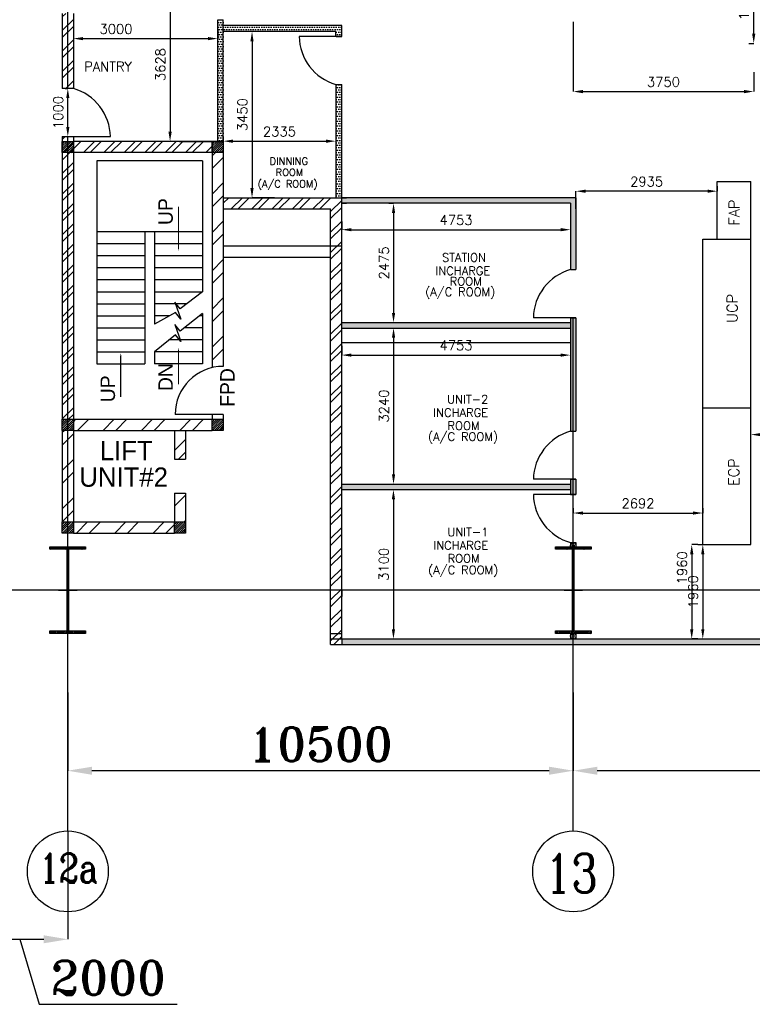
# Model space of a CAD drawing. Extents: x 361682 to 759535, y 756798 to 1113679.
# Tile 5 of 80: x 411427 to 426648, y 934057 to 954500. Entities that reach past the tile are written whole.
import ezdxf

# ---------------------------------------------------------------- set-up
doc = ezdxf.new("R2010")
doc.units = 0
doc.header["$LTSCALE"] = 700
doc.header["$MEASUREMENT"] = 0
doc.header["$PDMODE"] = 2
doc.header["$PDSIZE"] = -1
doc.linetypes.add('CENTER', pattern=[2, 1.25, -0.25, 0.25, -0.25])
doc.layers.get('0').update_dxf_attribs({"linetype": 'CONTINUOUS'})
doc.layers.get('DEFPOINTS').update_dxf_attribs({"linetype": 'CONTINUOUS'})
for name, color, linetype in [('CEN', 2, 'CENTER'), ('COL', 1, 'CONTINUOUS'), ('DIM', 4, 'CONTINUOUS'), ('GRID', 9, 'CONTINUOUS'), ('LAYOUT', 4, 'CONTINUOUS'), ('OWS', 7, 'CONTINUOUS'), ('ROOM', 7, 'CONTINUOUS'), ('STAIR', 2, 'CONTINUOUS'), ('TEXT', 4, 'CONTINUOUS'), ('WALL', 7, 'CONTINUOUS'), ('WALLHATCH', 254, 'CONTINUOUS')]:
    doc.layers.add(name, color=color, linetype=linetype)
doc.styles.add('HTX11', font='O8111901')
doc.styles.add('ROMANC', font='romanc')
doc.styles.add('ROMANS', font='romans.shx')
doc.styles.add('ROMANT', font='ROMANT')
doc.dimstyles.new('K2', dxfattribs={"dimtxt": 700, "dimasz": 500, "dimexe": 500, "dimexo": 200, "dimgap": 200, "dimtad": 1, "dimdec": 0, "dimzin": 0, "dimdsep": 46, "dimtxsty": 'ROMANT', "dimcen": 0.09, "dimclrd": 256, "dimclre": 9, "dimclrt": 256, "dimadec": 0, "dimazin": 0, "dimtfac": 1, "dimtdec": 0, "dimtofl": 0, "dimtmove": 1, "dimatfit": 3, "dimfxl": 0.18, "dimtolj": 1, "dimtzin": 0, "dimarcsym": 0})
doc.dimstyles.new('STANDARD$0', dxfattribs={"dimtxt": 200, "dimasz": 200, "dimexe": 0, "dimexo": 100, "dimgap": 100, "dimtad": 1, "dimdec": 0, "dimzin": 0, "dimdsep": 46, "dimtxsty": 'ROMANS', "dimcen": 0.09, "dimclrd": 256, "dimclre": 256, "dimclrt": 256, "dimadec": 0, "dimazin": 0, "dimtfac": 1, "dimtdec": 0, "dimtmove": 0, "dimatfit": 3, "dimfxl": 1, "dimtolj": 1, "dimtzin": 0, "dimlwd": -1, "dimlwe": -1, "dimarcsym": 0})
pattern_1 = [(0, (860254.37, 140144.124), (25, 50), [0, -50])]
pattern_2 = [(0, (860254.37, 140144.124), (18.75, 37.5), [0, -37.5])]
pattern_3 = [(45, (674584.37, 149946.12), (-212.13203, 212.13203), []), (45, (674725.8, 149946.12), (-212.13203, 212.13203), [])]
pattern_4 = [(45, (20004.9, 856710), (-397.7476, 397.7476), []), (45, (20270.06, 856710), (-397.7476, 397.7476), [])]

# ---------------------------------------------------------------- blocks, each defined once
blk = doc.blocks.new('*D1040')
at = {"layer": 'DEFPOINTS', "color": 0, "transparency": 16777216}
for p in [(422927, 940532), (433427, 939388), (422927, 938907)]:
    blk.add_point(p, dxfattribs=at)
at = {"layer": 'DIM', "color": 9, "lineweight": -2, "transparency": 16777216}
for p, q in [((422927, 940532), (422927, 938907)), ((433427, 939388), (433427, 938907))]:
    blk.add_line(p, q, dxfattribs=at)
at = {"layer": 'DIM', "lineweight": -2, "transparency": 16777216}
blk.add_line((432927, 938907), (423427, 938907), dxfattribs=at)
at = {"layer": 'DIM', "transparency": 16777216}
for points in [[(423427, 938990), (423427, 938823), (422927, 938907)], [(432927, 938990), (432927, 938823), (433427, 938907)]]:
    blk.add_solid(points, dxfattribs=at)
at = {"layer": 'DIM', "transparency": 16777216, "insert": (428177, 939457), "char_height": 700, "attachment_point": 5, "style": 'ROMANT'}
blk.add_mtext('\\A1;10500', dxfattribs=at)
blk = doc.blocks.new('*D1042')
at = {"layer": 'DEFPOINTS', "color": 0, "transparency": 16777216}
for p in [(412427, 940532), (422927, 939388), (412427, 938907)]:
    blk.add_point(p, dxfattribs=at)
at = {"layer": 'DIM', "color": 9, "lineweight": -2, "transparency": 16777216}
for p, q in [((412427, 940532), (412427, 938907)), ((422927, 939388), (422927, 938907))]:
    blk.add_line(p, q, dxfattribs=at)
at = {"layer": 'DIM', "lineweight": -2, "transparency": 16777216}
blk.add_line((422427, 938907), (412927, 938907), dxfattribs=at)
at = {"layer": 'DIM', "transparency": 16777216}
for points in [[(412927, 938990), (412927, 938823), (412427, 938907)], [(422427, 938990), (422427, 938823), (422927, 938907)]]:
    blk.add_solid(points, dxfattribs=at)
at = {"layer": 'DIM', "transparency": 16777216, "insert": (417677, 939457), "char_height": 700, "attachment_point": 5, "style": 'ROMANT'}
blk.add_mtext('\\A1;10500', dxfattribs=at)
blk = doc.blocks.new('B-ROW COLUMN')
at = {"layer": 'COL'}
h = blk.add_hatch(dxfattribs=at)
h.set_pattern_fill('ANSI31', color=256, scale=200, style=0)
h.set_pattern_definition([(45, (155648.048, 63141.767), (-17.67767, 17.67767), [])])
h.paths.add_polyline_path([(171220, 85178), (171960, 85178), (171960, 85128), (171220, 85128)])
h.paths.add_polyline_path([(171574, 86878), (171606, 86878), (171606, 85178), (171574, 85178)])
h.paths.add_polyline_path([(171220, 86928), (171960, 86928), (171960, 86878), (171220, 86878)])
blk.add_line((171590, 85128), (171590, 86928))
at = {"layer": 'CEN'}
for p, q in [((171590, 85128), (171590, 86928)), ((171399, 86028), (171782, 86028))]:
    blk.add_line(p, q, dxfattribs=at)
at = {"layer": 'COL'}
for points in [[(171220, 86928), (171960, 86928), (171960, 86878), (171220, 86878)], [(171574, 86878), (171606, 86878), (171606, 85178), (171574, 85178)], [(171220, 85178), (171960, 85178), (171960, 85128), (171220, 85128)]]:
    blk.add_lwpolyline(points, close=True, dxfattribs=at)
blk = doc.blocks.new('*D1107')
at = {"layer": 'DEFPOINTS', "color": 0, "transparency": 16777216}
for p in [(412427, 937657), (410427, 937160), (412427, 935407)]:
    blk.add_point(p, dxfattribs=at)
at = {"layer": 'DIM', "color": 9, "lineweight": -2, "transparency": 16777216}
for p, q in [((412427, 937657), (412427, 935407)), ((410427, 937160), (410427, 935407))]:
    blk.add_line(p, q, dxfattribs=at)
at = {"layer": 'DIM', "lineweight": -2, "transparency": 16777216}
for p, q in [((410927, 935407), (411927, 935407)), ((411427, 935407), (411832, 934057)), ((411832, 934057), (414699, 934057))]:
    blk.add_line(p, q, dxfattribs=at)
at = {"layer": 'DIM', "transparency": 16777216}
for points in [[(410927, 935490), (410927, 935324), (410427, 935407)], [(411927, 935490), (411927, 935324), (412427, 935407)]]:
    blk.add_solid(points, dxfattribs=at)
at = {"layer": 'DIM', "transparency": 16777216, "insert": (413265, 934607), "char_height": 700, "attachment_point": 5, "style": 'ROMANT'}
blk.add_mtext('\\A1;2000', dxfattribs=at)
blk = doc.blocks.new('*D1132')
at = {"layer": 'DEFPOINTS', "color": 0, "transparency": 16777216}
for p in [(412542, 954403), (415542, 954403), (415542, 954107)]:
    blk.add_point(p, dxfattribs=at)
at = {"layer": 'ROOM', "transparency": 16777216}
for p, q in [((412542, 954303), (412542, 954107)), ((415542, 954303), (415542, 954107)), ((412742, 954107), (415342, 954107))]:
    blk.add_line(p, q, dxfattribs=at)
for points in [[(412742, 954140), (412742, 954074), (412542, 954107)], [(415342, 954140), (415342, 954074), (415542, 954107)]]:
    blk.add_solid(points, dxfattribs=at)
at = {"layer": 'ROOM', "transparency": 16777216, "insert": (413428, 954307), "char_height": 200, "attachment_point": 5, "style": 'ROMANS'}
blk.add_mtext('\\A1;3000', dxfattribs=at)
blk = doc.blocks.new('*D1133')
at = {"layer": 'DEFPOINTS', "color": 0, "transparency": 16777216}
for p in [(414749, 955600), (414551, 951973), (414749, 951973)]:
    blk.add_point(p, dxfattribs=at)
at = {"layer": 'ROOM', "transparency": 16777216}
for p, q in [((414649, 955600), (414551, 955600)), ((414551, 955400), (414551, 952173)), ((414649, 951973), (414551, 951973))]:
    blk.add_line(p, q, dxfattribs=at)
for points in [[(414518, 955400), (414585, 955400), (414551, 955600)], [(414518, 952173), (414585, 952173), (414551, 951973)]]:
    blk.add_solid(points, dxfattribs=at)
at = {"layer": 'ROOM', "transparency": 16777216, "insert": (414351, 953568), "char_height": 200, "attachment_point": 5, "rotation": 90, "style": 'ROMANS'}
blk.add_mtext('\\A1;3628', dxfattribs=at)
blk = doc.blocks.new('*D1134')
at = {"layer": 'DEFPOINTS', "color": 0, "transparency": 16777216}
for p in [(418117, 950412), (422869, 950412), (422869, 950140)]:
    blk.add_point(p, dxfattribs=at)
at = {"layer": 'ROOM', "transparency": 16777216}
for p, q in [((418117, 950312), (418117, 950140)), ((422869, 950312), (422869, 950140))]:
    blk.add_line(p, q, dxfattribs=at)
at = {"layer": 'ROOM', "color": 3, "transparency": 16777216}
blk.add_line((418317, 950140), (422669, 950140), dxfattribs=at)
for points in [[(418317, 950173), (418317, 950107), (418117, 950140)], [(422669, 950173), (422669, 950107), (422869, 950140)]]:
    blk.add_solid(points, dxfattribs=at)
at = {"layer": 'ROOM', "color": 3, "transparency": 16777216, "insert": (420493, 950340), "char_height": 200, "attachment_point": 5, "style": 'ROMANS'}
blk.add_mtext('\\A1;4753', dxfattribs=at)
blk = doc.blocks.new('*D1135')
at = {"layer": 'DEFPOINTS', "color": 0, "transparency": 16777216}
for p in [(419194, 950688), (419194, 948213), (419194, 948213)]:
    blk.add_point(p, dxfattribs=at)
at = {"layer": 'ROOM', "transparency": 16777216}
for p, q in [((419094, 950688), (419194, 950688)), ((419094, 948213), (419194, 948213))]:
    blk.add_line(p, q, dxfattribs=at)
at = {"layer": 'ROOM', "color": 3, "transparency": 16777216}
blk.add_line((419194, 950488), (419194, 948413), dxfattribs=at)
for points in [[(419161, 950488), (419228, 950488), (419194, 950688)], [(419161, 948413), (419228, 948413), (419194, 948213)]]:
    blk.add_solid(points, dxfattribs=at)
at = {"layer": 'ROOM', "color": 3, "transparency": 16777216, "insert": (418994, 949450), "char_height": 200, "attachment_point": 5, "rotation": 90, "style": 'ROMANS'}
blk.add_mtext('\\A1;2475', dxfattribs=at)
blk = doc.blocks.new('*D1136')
at = {"layer": 'DEFPOINTS', "color": 0, "transparency": 16777216}
for p in [(419194, 948098), (419194, 944858), (419194, 944858)]:
    blk.add_point(p, dxfattribs=at)
at = {"layer": 'ROOM', "transparency": 16777216}
for p, q in [((419094, 948098), (419194, 948098)), ((419094, 944858), (419194, 944858))]:
    blk.add_line(p, q, dxfattribs=at)
at = {"layer": 'ROOM', "color": 3, "transparency": 16777216}
blk.add_line((419194, 947898), (419194, 945058), dxfattribs=at)
for points in [[(419161, 947898), (419228, 947898), (419194, 948098)], [(419161, 945058), (419228, 945058), (419194, 944858)]]:
    blk.add_solid(points, dxfattribs=at)
at = {"layer": 'ROOM', "color": 3, "transparency": 16777216, "insert": (418994, 946478), "char_height": 200, "attachment_point": 5, "rotation": 90, "style": 'ROMANS'}
blk.add_mtext('\\A1;3240', dxfattribs=at)
blk = doc.blocks.new('*D1137')
at = {"layer": 'DEFPOINTS', "color": 0, "transparency": 16777216}
for p in [(418117, 947827), (422869, 947827), (422869, 947536)]:
    blk.add_point(p, dxfattribs=at)
at = {"layer": 'ROOM', "transparency": 16777216}
for p, q in [((418117, 947727), (418117, 947536)), ((422869, 947727), (422869, 947536))]:
    blk.add_line(p, q, dxfattribs=at)
at = {"layer": 'ROOM', "color": 3, "transparency": 16777216}
blk.add_line((418317, 947536), (422669, 947536), dxfattribs=at)
for points in [[(418317, 947569), (418317, 947503), (418117, 947536)], [(422669, 947569), (422669, 947503), (422869, 947536)]]:
    blk.add_solid(points, dxfattribs=at)
at = {"layer": 'ROOM', "color": 3, "transparency": 16777216, "insert": (420493, 947736), "char_height": 200, "attachment_point": 5, "style": 'ROMANS'}
blk.add_mtext('\\A1;4753', dxfattribs=at)
blk = doc.blocks.new('*D1138')
at = {"layer": 'DEFPOINTS', "color": 0, "transparency": 16777216}
for p in [(419192, 944743), (419192, 941643), (419192, 941643)]:
    blk.add_point(p, dxfattribs=at)
at = {"layer": 'ROOM', "transparency": 16777216}
for p, q in [((419092, 944743), (419192, 944743)), ((419092, 941643), (419192, 941643))]:
    blk.add_line(p, q, dxfattribs=at)
at = {"layer": 'ROOM', "color": 3, "transparency": 16777216}
blk.add_line((419192, 944543), (419192, 941843), dxfattribs=at)
for points in [[(419159, 944543), (419226, 944543), (419192, 944743)], [(419159, 941843), (419226, 941843), (419192, 941643)]]:
    blk.add_solid(points, dxfattribs=at)
at = {"layer": 'ROOM', "color": 3, "transparency": 16777216, "insert": (418992, 943193), "char_height": 200, "attachment_point": 5, "rotation": 90, "style": 'ROMANS'}
blk.add_mtext('\\A1;3100', dxfattribs=at)
blk = doc.blocks.new('*D1245')
at = {"layer": 'DEFPOINTS', "color": 0, "transparency": 16777216}
for p in [(412427, 953073), (412470, 953073), (412470, 952073)]:
    blk.add_point(p, dxfattribs=at)
at = {"layer": 'ROOM', "transparency": 16777216}
for p, q in [((412370, 953073), (412427, 953073)), ((412427, 952273), (412427, 952873)), ((412370, 952073), (412427, 952073))]:
    blk.add_line(p, q, dxfattribs=at)
for points in [[(412394, 952873), (412460, 952873), (412427, 953073)], [(412394, 952273), (412460, 952273), (412427, 952073)]]:
    blk.add_solid(points, dxfattribs=at)
at = {"layer": 'ROOM', "transparency": 16777216, "insert": (412227, 952573), "char_height": 200, "attachment_point": 5, "rotation": 90, "style": 'ROMANS'}
blk.add_mtext('\\A1;1000', dxfattribs=at)
blk = doc.blocks.new('*D1252')
at = {"layer": 'DEFPOINTS', "color": 0, "transparency": 16777216}
for p in [(422927, 944257), (425619, 944257), (425619, 944257)]:
    blk.add_point(p, dxfattribs=at)
at = {"layer": 'OWS', "transparency": 16777216}
for p, q in [((422927, 944357), (422927, 944257)), ((425619, 944357), (425619, 944257)), ((423127, 944257), (425419, 944257))]:
    blk.add_line(p, q, dxfattribs=at)
for points in [[(423127, 944290), (423127, 944224), (422927, 944257)], [(425419, 944290), (425419, 944224), (425619, 944257)]]:
    blk.add_solid(points, dxfattribs=at)
at = {"layer": 'OWS', "transparency": 16777216, "insert": (424273, 944457), "char_height": 200, "attachment_point": 5, "style": 'ROMANS'}
blk.add_mtext('\\A1;2692', dxfattribs=at)
blk = doc.blocks.new('*D1253')
at = {"layer": 'DEFPOINTS', "color": 0, "transparency": 16777216}
for p in [(426619, 945885), (429783, 945885), (426619, 945320)]:
    blk.add_point(p, dxfattribs=at)
at = {"layer": 'OWS', "transparency": 16777216}
for p, q in [((429783, 945985), (429783, 945885)), ((426619, 945420), (426619, 945885)), ((429583, 945885), (426819, 945885))]:
    blk.add_line(p, q, dxfattribs=at)
for points in [[(426819, 945918), (426819, 945852), (426619, 945885)], [(429583, 945918), (429583, 945852), (429783, 945885)]]:
    blk.add_solid(points, dxfattribs=at)
at = {"layer": 'OWS', "transparency": 16777216, "insert": (428201, 946085), "char_height": 200, "attachment_point": 5, "style": 'ROMANS'}
blk.add_mtext('\\A1;3164', dxfattribs=at)
blk = doc.blocks.new('*D1268')
at = {"layer": 'DEFPOINTS', "color": 0, "transparency": 16777216}
for p in [(425619, 943603), (425389, 941643), (425619, 941643)]:
    blk.add_point(p, dxfattribs=at)
at = {"layer": 'OWS', "transparency": 16777216}
for p, q in [((425519, 943603), (425389, 943603)), ((425389, 943403), (425389, 941843)), ((425519, 941643), (425389, 941643))]:
    blk.add_line(p, q, dxfattribs=at)
for points in [[(425356, 943403), (425423, 943403), (425389, 943603)], [(425356, 941843), (425423, 941843), (425389, 941643)]]:
    blk.add_solid(points, dxfattribs=at)
at = {"layer": 'OWS', "transparency": 16777216, "insert": (425189, 943119), "char_height": 200, "attachment_point": 5, "rotation": 90, "style": 'ROMANS'}
blk.add_mtext('\\A1;1960', dxfattribs=at)
blk = doc.blocks.new('*D1273')
at = {"layer": 'DEFPOINTS', "color": 0, "transparency": 16777216}
for p in [(415657, 951978), (417992, 951978), (417992, 951978)]:
    blk.add_point(p, dxfattribs=at)
at = {"layer": 'ROOM', "transparency": 16777216}
for p, q in [((415657, 952078), (415657, 951978)), ((417992, 952078), (417992, 951978)), ((415857, 951978), (417792, 951978))]:
    blk.add_line(p, q, dxfattribs=at)
for points in [[(415857, 952011), (415857, 951944), (415657, 951978)], [(417792, 952011), (417792, 951944), (417992, 951978)]]:
    blk.add_solid(points, dxfattribs=at)
at = {"layer": 'ROOM', "transparency": 16777216, "insert": (416824, 952178), "char_height": 200, "attachment_point": 5, "style": 'ROMANS'}
blk.add_mtext('\\A1;2335', dxfattribs=at)
blk = doc.blocks.new('*D1274')
at = {"layer": 'DEFPOINTS', "color": 0, "transparency": 16777216}
for p in [(416824, 954253), (416254, 950803), (416824, 950803)]:
    blk.add_point(p, dxfattribs=at)
at = {"layer": 'ROOM', "transparency": 16777216}
for p, q in [((416724, 954253), (416254, 954253)), ((416254, 954053), (416254, 951003)), ((416724, 950803), (416254, 950803))]:
    blk.add_line(p, q, dxfattribs=at)
for points in [[(416220, 954053), (416287, 954053), (416254, 954253)], [(416220, 951003), (416287, 951003), (416254, 950803)]]:
    blk.add_solid(points, dxfattribs=at)
at = {"layer": 'ROOM', "transparency": 16777216, "insert": (416054, 952528), "char_height": 200, "attachment_point": 5, "rotation": 90, "style": 'ROMANS'}
blk.add_mtext('\\A1;3450', dxfattribs=at)
blk = doc.blocks.new('*D1275')
at = {"layer": 'DEFPOINTS', "color": 0, "transparency": 16777216}
for p in [(425619, 943603), (425619, 941643), (425619, 941643)]:
    blk.add_point(p, dxfattribs=at)
at = {"layer": 'OWS', "transparency": 16777216}
for p, q in [((425519, 943603), (425619, 943603)), ((425619, 943403), (425619, 941843)), ((425519, 941643), (425619, 941643))]:
    blk.add_line(p, q, dxfattribs=at)
for points in [[(425586, 943403), (425652, 943403), (425619, 943603)], [(425586, 941843), (425652, 941843), (425619, 941643)]]:
    blk.add_solid(points, dxfattribs=at)
at = {"layer": 'OWS', "transparency": 16777216, "insert": (425419, 942623), "char_height": 200, "attachment_point": 5, "rotation": 90, "style": 'ROMANS'}
blk.add_mtext('\\A1;1960', dxfattribs=at)
blk = doc.blocks.new('*D1276')
at = {"layer": 'DEFPOINTS', "color": 0, "transparency": 16777216}
for p in [(425919, 951143), (422984, 950939), (422984, 950475)]:
    blk.add_point(p, dxfattribs=at)
at = {"layer": 'OWS', "transparency": 16777216}
for p, q in [((425919, 951043), (425919, 950939)), ((422984, 950575), (422984, 950939)), ((425719, 950939), (423184, 950939))]:
    blk.add_line(p, q, dxfattribs=at)
for points in [[(423184, 950972), (423184, 950906), (422984, 950939)], [(425719, 950972), (425719, 950906), (425919, 950939)]]:
    blk.add_solid(points, dxfattribs=at)
at = {"layer": 'OWS', "transparency": 16777216, "insert": (424452, 951139), "char_height": 200, "attachment_point": 5, "style": 'ROMANS'}
blk.add_mtext('\\A1;2935', dxfattribs=at)
blk = doc.blocks.new('*D1437')
at = {"layer": 'DEFPOINTS', "color": 0, "transparency": 16777216}
for p in [(422927, 954558), (426677, 953508), (426677, 953008)]:
    blk.add_point(p, dxfattribs=at)
at = {"layer": 'OWS', "transparency": 16777216}
for p, q in [((422927, 954458), (422927, 953008)), ((426677, 953408), (426677, 953008)), ((423127, 953008), (426477, 953008))]:
    blk.add_line(p, q, dxfattribs=at)
for points in [[(423127, 953041), (423127, 952974), (422927, 953008)], [(426477, 953041), (426477, 952974), (426677, 953008)]]:
    blk.add_solid(points, dxfattribs=at)
at = {"layer": 'OWS', "transparency": 16777216, "insert": (424802, 953208), "char_height": 200, "attachment_point": 5, "style": 'ROMANS'}
blk.add_mtext('\\A1;3750', dxfattribs=at)
blk = doc.blocks.new('*D1436')
at = {"layer": 'DEFPOINTS', "color": 0, "transparency": 16777216}
for p in [(426677, 955658), (426677, 955658), (426677, 954008)]:
    blk.add_point(p, dxfattribs=at)
at = {"layer": 'OWS', "transparency": 16777216}
for p, q in [((426577, 955658), (426677, 955658)), ((426677, 954208), (426677, 955458)), ((426577, 954008), (426677, 954008))]:
    blk.add_line(p, q, dxfattribs=at)
for points in [[(426644, 955458), (426710, 955458), (426677, 955658)], [(426644, 954208), (426710, 954208), (426677, 954008)]]:
    blk.add_solid(points, dxfattribs=at)
at = {"layer": 'OWS', "transparency": 16777216, "insert": (426477, 954833), "char_height": 200, "attachment_point": 5, "rotation": 90, "style": 'ROMANS'}
blk.add_mtext('\\A1;1650', dxfattribs=at)

msp = doc.modelspace()

# ---------------------------------------------------------------- hatches: boundary and pattern name
h = msp.add_hatch()
h.set_pattern_fill('ANSI32', scale=800, style=0)
h.set_pattern_definition(pattern_3)
h.paths.add_polyline_path([(412541.9, 952072.6), (412311.9, 952072.6), (412311.9, 946202.6), (412541.9, 946202.6)])
h.paths.add_polyline_path([(412311.9, 953072.6), (412541.9, 953072.6), (412541.9, 954627.6), (412311.9, 954627.6)])
h = msp.add_hatch()
h.set_pattern_fill('ANSI32', scale=800, style=0)
h.set_pattern_definition(pattern_3)
h.paths.add_polyline_path([(415426.9, 951972.6), (412541.9, 951972.6), (412541.9, 951742.6), (415426.9, 951742.6)])
h = msp.add_hatch()
h.set_pattern_fill('ANSI32', scale=800, style=0)
h.set_pattern_definition(pattern_3)
h.paths.add_polyline_path([(418116.9, 950802.6), (415656.9, 950802.6), (415656.9, 950572.6), (417886.9, 950572.6), (417886.9, 941527.6), (418116.9, 941527.6), (418116.9, 942642.6)])
at = {"layer": 'COL'}
h = msp.add_hatch(dxfattribs=at)
h.set_pattern_fill('ANSI31', color=1, scale=250, angle=180, style=0)
h.set_pattern_definition([(225, (408961.922, 946622.602), (22.09709, -22.09709), [])])
h.paths.add_polyline_path([(412541.9, 951742.6), (412541.9, 951972.6), (412311.9, 951972.6), (412311.9, 951742.6)])
h = msp.add_hatch(dxfattribs=at)
h.set_pattern_fill('ANSI31', color=1, scale=250, angle=180, style=0)
h.set_pattern_definition([(225, (412076.922, 946622.602), (22.09709, -22.09709), [])])
h.paths.add_polyline_path([(415656.9, 951742.6), (415656.9, 951972.6), (415426.9, 951972.6), (415426.9, 951742.6)])
h = msp.add_hatch(dxfattribs=at)
h.set_pattern_fill('ANSI31', color=1, scale=250, angle=180, style=0)
h.set_pattern_definition([(225, (408961.922, 940852.602), (22.09709, -22.09709), [])])
h.paths.add_polyline_path([(412541.9, 945972.6), (412541.9, 946202.6), (412311.9, 946202.6), (412311.9, 945972.6)])
h = msp.add_hatch(dxfattribs=at)
h.set_pattern_fill('ANSI31', color=1, scale=250, angle=180, style=0)
h.set_pattern_definition([(225, (412076.922, 940852.602), (22.09709, -22.09709), [])])
h.paths.add_polyline_path([(415656.9, 945972.6), (415656.9, 946202.6), (415426.9, 946202.6), (415426.9, 945972.6)])
h = msp.add_hatch(dxfattribs=at)
h.set_pattern_fill('ANSI31', color=1, scale=250, angle=180, style=0)
h.set_pattern_definition([(225, (408961.922, 938722.602), (22.09709, -22.09709), [])])
h.paths.add_polyline_path([(412541.9, 943842.6), (412541.9, 944072.6), (412311.9, 944072.6), (412311.9, 943842.6)])
h = msp.add_hatch(dxfattribs=at)
h.set_pattern_fill('ANSI31', color=1, scale=250, angle=180, style=0)
h.set_pattern_definition([(225, (411291.922, 938722.602), (22.09709, -22.09709), [])])
h.paths.add_polyline_path([(414871.9, 943842.6), (414871.9, 944072.6), (414641.9, 944072.6), (414641.9, 943842.6)])
at = {"layer": 'ROOM'}
h = msp.add_hatch(dxfattribs=at)
h.set_pattern_fill('DOTS', scale=800)
h.set_pattern_definition(pattern_1)
h.paths.add_polyline_path([(415541.9, 951972.6), (415656.9, 951972.6), (415656.9, 954500.1), (415541.9, 954500.1)])
h.paths.add_polyline_path([(415541.9, 955600.1), (415541.9, 955500.1), (415656.9, 955500.1), (415656.9, 955600.1)])
h = msp.add_hatch(dxfattribs=at)
h.set_pattern_fill('DOTS', scale=800)
h.set_pattern_definition(pattern_1)
h.paths.add_polyline_path([(418116.9, 954377.9), (415656.9, 954377.9), (415656.9, 954252.9), (417991.9, 954252.9), (417991.9, 954152.9), (418116.9, 954152.9)])
h.paths.add_polyline_path([(418116.9, 953152.9), (417991.9, 953152.9), (417991.9, 950802.6), (418116.9, 950802.6)])
h = msp.add_hatch(dxfattribs=at)
h.set_pattern_fill('DOTS', scale=800)
h.set_pattern_definition(pattern_1)
h.paths.add_polyline_path([(422869.4, 944857.6), (418116.9, 944857.6), (418116.9, 944742.6), (422869.4, 944742.6)])
h.paths.add_polyline_path([(422984.4, 944957.6), (422926.9, 944957.6), (422926.9, 944642.6), (422984.4, 944642.6)])
h.paths.add_polyline_path([(422926.9, 944957.6), (422869.4, 944957.6), (422869.4, 944642.6), (422926.9, 944642.6)])
h.paths.add_polyline_path([(422984.4, 948312.6), (422926.9, 948312.6), (422926.9, 945957.6), (422984.4, 945957.6)])
h.paths.add_polyline_path([(422926.9, 948312.6), (422869.4, 948312.6), (422869.4, 948212.6), (422869.4, 945957.6), (422926.9, 945957.6)])
h.paths.add_polyline_path([(422869.4, 948212.6), (418116.9, 948212.6), (418116.9, 948097.6), (422869.4, 948097.6)])
h.paths.add_polyline_path([(422984.4, 950802.6), (422926.9, 950802.6), (422926.9, 949312.6), (422984.4, 949312.6)])
h.paths.add_polyline_path([(422926.9, 950802.6), (418116.9, 950802.6), (418116.9, 950687.6), (422869.4, 950687.6), (422869.4, 949312.6), (422926.9, 949312.6)])
h = msp.add_hatch(dxfattribs=at)
h.set_pattern_fill('DOTS', color=2, scale=600)
h.set_pattern_definition(pattern_2)
h.paths.add_polyline_path([(422984.4, 943642.6), (422926.9, 943642.6), (422926.9, 943557.6), (422984.4, 943557.6)])
h.paths.add_polyline_path([(422926.9, 943642.6), (422869.4, 943642.6), (422869.4, 943557.6), (422926.9, 943557.6)])
at = {"layer": 'WALL', "linetype": 'Continuous'}
h = msp.add_hatch(dxfattribs=at)
h.set_pattern_fill('ANSI32', color=9, scale=1500, angle=360, style=0)
h.set_pattern_definition([(45, (408695.13, 945739), (-397.748, 397.748), []), (45, (408960.3, 945739), (-397.748, 397.748), [])])
edge = h.paths.add_edge_path()
edge.add_arc((415656.9, 946072.6), 1141.8, 90.00045, 101.62192, ccw=False)
edge.add_line((415656.9, 947214.3), (415656.9, 951742.6))
edge.add_line((415656.9, 951742.6), (415426.9, 951742.6))
edge.add_line((415426.9, 951742.6), (415426.9, 947190.9))
h = msp.add_hatch(dxfattribs=at)
h.set_pattern_fill('ANSI32', color=9, scale=1500, angle=360, style=0)
h.set_pattern_definition([(45, (409180.13, 945969), (-397.75, 397.75), []), (45, (409445.3, 945969), (-397.75, 397.75), [])])
h.paths.add_polyline_path([(415426.9, 946202.6), (412541.9, 946202.6), (412541.9, 945972.6), (415426.9, 945972.6)])
h = msp.add_hatch(dxfattribs=at)
h.set_pattern_fill('ANSI32', color=9, scale=1500, angle=360, style=0)
h.set_pattern_definition(pattern_4)
h.paths.add_polyline_path([(412541.9, 945972.6), (412311.9, 945972.6), (412311.9, 943972.6), (412541.9, 943972.6)])
h = msp.add_hatch(dxfattribs=at)
h.set_pattern_fill('ANSI32', color=9, scale=1500, angle=360, style=0)
h.set_pattern_definition([(45, (398198.17, 852745), (-397.7476, 397.7476), []), (45, (398463.33, 852745), (-397.7476, 397.7476), [])])
h.paths.add_polyline_path([(414871.9, 945972.6), (414641.9, 945972.6), (414641.9, 945372.6), (414871.9, 945372.6)])
h = msp.add_hatch(dxfattribs=at)
h.set_pattern_fill('ANSI32', color=9, scale=1500, angle=360, style=0)
h.set_pattern_definition([(45, (398198.17, 853445), (-397.7476, 397.7476), []), (45, (398463.33, 853445), (-397.7476, 397.7476), [])])
h.paths.add_polyline_path([(414871.9, 944672.6), (414641.9, 944672.6), (414641.9, 944072.6), (414871.9, 944072.6)])
h = msp.add_hatch(dxfattribs=at)
h.set_pattern_fill('ANSI32', color=9, scale=1500, angle=360, style=0)
h.set_pattern_definition(pattern_4)
h.paths.add_polyline_path([(414641.9, 943842.6), (414641.9, 944072.6), (412541.9, 944072.6), (412541.9, 943842.6)])
at = {"layer": 'WALLHATCH'}
h = msp.add_hatch(dxfattribs=at)
h.set_pattern_fill('DOTS', color=2, scale=500)
h.set_pattern_definition([(0, (860254.37, 140144.124), (15.625, 31.25), [0, -31.25])])
h.paths.add_polyline_path([(422926.9, 941642.6), (418116.9, 941642.6), (418116.9, 941527.6), (422926.9, 941527.6)])
h.paths.add_polyline_path([(430276.9, 941642.6), (422926.9, 941642.6), (422926.9, 941527.6), (430276.9, 941527.6)])
h.paths.add_polyline_path([(443556.9, 941642.6), (433796.9, 941642.6), (433796.9, 941527.6), (443556.9, 941527.6)])
h.paths.add_polyline_path([(455811.9, 941642.6), (447076.9, 941642.6), (447076.9, 941527.6), (455811.9, 941527.6)])
h = msp.add_hatch(dxfattribs=at)
h.set_pattern_fill('DOTS', color=2, scale=600)
h.set_pattern_definition(pattern_2)
h.paths.add_polyline_path([(422984.4, 941757.6), (422926.9, 941757.6), (422926.9, 941642.6), (422984.4, 941642.6)])
h.paths.add_polyline_path([(422926.9, 941757.6), (422869.4, 941757.6), (422869.4, 941642.6), (422926.9, 941642.6)])

# ---------------------------------------------------------------- linework, layer by layer
for centre in [(412426.9, 936816.9), (412426.9, 936816.9), (422926.9, 936816.9), (422926.9, 936816.9)]:
    msp.add_circle(centre, 840.3)
at = {"layer": 'COL'}
for points in [[(412311.9, 951972.6), (412541.9, 951972.6), (412541.9, 951742.6), (412311.9, 951742.6)], [(415426.9, 951972.6), (415656.9, 951972.6), (415656.9, 951742.6), (415426.9, 951742.6)], [(412311.9, 946202.6), (412541.9, 946202.6), (412541.9, 945972.6), (412311.9, 945972.6)], [(415426.9, 946202.6), (415656.9, 946202.6), (415656.9, 945972.6), (415426.9, 945972.6)], [(412311.9, 944072.6), (412541.9, 944072.6), (412541.9, 943842.6), (412311.9, 943842.6)], [(414641.9, 944072.6), (414871.9, 944072.6), (414871.9, 943842.6), (414641.9, 943842.6)]]:
    msp.add_lwpolyline(points, close=True, dxfattribs=at)
at = {"layer": 'GRID'}
for p, q in [((412426.9, 953072.6), (412426.9, 970157.6)), ((412426.9, 937657.2), (412426.9, 952072.6)), ((422926.9, 937657.2), (422926.9, 948312.6)), ((470380.4, 942657.6), (363363, 942657.6))]:
    msp.add_line(p, q, dxfattribs=at)
at = {"layer": 'LAYOUT', "color": 7}
for p, q in [((418116.9, 950802.6), (418216.9, 950802.6)), ((418116.9, 950687.6), (418216.9, 950687.6)), ((418116.9, 942642.6), (418116.9, 942527.6)), ((418116.9, 941642.6), (418116.9, 941527.6)), ((420550.7, 941642.6), (420550.7, 941642.6))]:
    msp.add_line(p, q, dxfattribs=at)
at = {"layer": 'OWS', "color": 3}
for p, q in [((425919.1, 951142.5), (426619.1, 951142.5)), ((425919.1, 949942.5), (425919.1, 951142.5)), ((426619.1, 949942.5), (426619.1, 951142.5)), ((425619.1, 947102.5), (425619.1, 949942.5)), ((425619.1, 947102.5), (425619.1, 949942.5)), ((425619.1, 947102.5), (425619.1, 949942.5)), ((425619.1, 949942.5), (426619.1, 949942.5)), ((425619.1, 947102.5), (425619.1, 949942.5)), ((425619.1, 947102.5), (425619.1, 949942.5)), ((426619.1, 943602.5), (426619.1, 949942.5)), ((425619.1, 945102.5), (425619.1, 947102.5)), ((425619.1, 945102.5), (425619.1, 947102.5)), ((425619.1, 943602.5), (425619.1, 947102.5)), ((425619.1, 945102.5), (425619.1, 947102.5)), ((425619.1, 945102.5), (425619.1, 947102.5)), ((425619.1, 946442.5), (426619.1, 946442.5)), ((425619.1, 943602.5), (426619.1, 943602.5))]:
    msp.add_line(p, q, dxfattribs=at)
at = {"layer": 'ROOM', "color": 7}
for p, q in [((415541.9, 951972.6), (415541.9, 954500.1)), ((415656.9, 951972.6), (415656.9, 954500.1)), ((414749.4, 951972.6), (415656.9, 951972.6)), ((422869.4, 950687.6), (422869.4, 949312.6)), ((422984.4, 950802.6), (422984.4, 949312.6)), ((418116.9, 948212.6), (422869.4, 948212.6)), ((420493.2, 948212.6), (420493.2, 948212.6)), ((422869.4, 948312.6), (422869.4, 945957.6)), ((422869.4, 948312.6), (422869.4, 948212.6)), ((422984.4, 948312.6), (422984.4, 945957.6)), ((422984.4, 948312.6), (422984.4, 948212.6)), ((418116.9, 948097.6), (422869.4, 948097.6)), ((418116.9, 947797.6), (422869.4, 947797.6)), ((422869.4, 944957.6), (422869.4, 944642.6)), ((422869.4, 944957.6), (422869.4, 944857.6)), ((422984.4, 944957.6), (422984.4, 944642.6)), ((422984.4, 944957.6), (422984.4, 944857.6)), ((422869.4, 944857.6), (422869.4, 944742.6)), ((422869.4, 943642.6), (422869.4, 943557.6)), ((422984.4, 943642.6), (422984.4, 943557.6)), ((422869.4, 941757.6), (422869.4, 941642.6)), ((422984.4, 941757.6), (422984.4, 941642.6))]:
    msp.add_line(p, q, dxfattribs=at)
at = {"layer": 'ROOM', "color": 6}
for p, q in [((415541.9, 954500.1), (415656.9, 954500.1)), ((418001.9, 954152.9), (418116.9, 954152.9)), ((412541.9, 953072.6), (412311.9, 953072.6)), ((417991.9, 953152.9), (418116.9, 953152.9)), ((422869.4, 949312.6), (422984.4, 949312.6)), ((422869.4, 948312.6), (422984.4, 948312.6)), ((422869.4, 945957.6), (422984.4, 945957.6)), ((422869.4, 944957.6), (422984.4, 944957.6)), ((422869.4, 944642.6), (422984.4, 944642.6)), ((422869.4, 943642.6), (422984.4, 943642.6))]:
    msp.add_line(p, q, dxfattribs=at)
at = {"layer": 'ROOM'}
for p, q in [((418116.9, 954377.9), (415656.9, 954377.9)), ((418116.9, 954152.9), (418116.9, 954377.9)), ((417991.9, 954252.9), (415656.9, 954252.9)), ((417991.9, 954152.9), (417991.9, 954252.9)), ((417991.9, 953152.9), (417991.9, 950802.6)), ((418116.9, 950802.6), (418116.9, 953152.9)), ((422984.4, 950802.6), (418116.9, 950802.6)), ((422869.4, 950687.6), (418116.9, 950687.6)), ((418116.9, 944857.6), (422869.4, 944857.6)), ((418116.9, 944742.6), (422869.4, 944742.6))]:
    msp.add_line(p, q, dxfattribs=at)
at = {"layer": 'ROOM', "color": 6, "flags": 128}
for points in [[(418116.9, 954152.9), (417231.9, 954152.9)], [(412311.9, 952072.6), (413311.9, 952072.6)], [(422984.4, 948312.6), (422099.4, 948312.6)], [(422984.4, 944957.6), (422099.4, 944957.6)], [(422984.4, 944642.6), (422099.4, 944642.6)]]:
    msp.add_lwpolyline(points, dxfattribs=at)
at = {"layer": 'ROOM', "color": 6}
for centre, radius, start, end in [((418301.9, 954177.3), 1070.2, 181.30377, 253.16589), ((412249.3, 952050.8), 1062.9, 1.17442, 74.01812), ((423162.1, 948290.8), 1062.9, 105.98188, 178.82558), ((423162.1, 944935.8), 1062.9, 105.98188, 178.82558), ((423162.1, 944664.4), 1062.9, 181.17442, 254.01812)]:
    msp.add_arc(centre, radius, start, end, dxfattribs=at)
at = {"layer": 'STAIR', "linetype": 'Continuous'}
for p, q in [((413026.9, 951572.6), (413026.9, 947352.6)), ((415226.9, 951572.6), (413026.9, 951572.6)), ((415226.9, 951572.6), (415226.9, 948852.6)), ((413026.9, 950102.6), (414026.9, 950102.6)), ((414026.9, 950102.6), (414026.9, 947352.6)), ((414026.9, 950102.6), (414226.9, 950102.6)), ((414226.9, 950102.6), (415226.9, 950102.6)), ((414226.9, 950102.6), (414226.9, 948178.5)), ((413026.9, 949852.6), (414026.9, 949852.6)), ((414226.9, 949852.6), (415226.9, 949852.6)), ((413026.9, 949602.6), (414026.9, 949602.6)), ((414226.9, 949602.6), (415226.9, 949602.6)), ((413026.9, 949352.6), (414026.9, 949352.6)), ((414226.9, 949352.6), (415226.9, 949352.6)), ((413026.9, 949102.6), (414026.9, 949102.6)), ((414226.9, 949102.6), (415226.9, 949102.6)), ((413026.9, 948852.6), (414026.9, 948852.6)), ((414226.9, 948852.6), (415226.9, 948852.6)), ((413026.9, 948602.6), (414026.9, 948602.6)), ((414898.8, 948602.6), (414226.9, 948602.6)), ((413026.9, 948352.6), (414026.9, 948352.6)), ((414540.7, 948352.6), (414226.9, 948352.6)), ((415226.9, 948352.6), (415166.2, 948352.6)), ((415226.9, 948400.5), (415226.9, 947352.6)), ((413026.9, 948102.6), (414026.9, 948102.6)), ((415226.9, 948102.6), (414849.4, 948102.6)), ((413026.9, 947852.6), (414026.9, 947852.6)), ((415226.9, 947852.6), (414535.9, 947852.6)), ((413026.9, 947602.6), (414026.9, 947602.6)), ((415226.9, 947602.6), (414226.9, 947602.6)), ((414226.9, 947602.6), (414226.9, 947352.6)), ((413026.9, 947352.6), (414026.9, 947352.6)), ((415226.9, 947352.6), (414226.9, 947352.6))]:
    msp.add_line(p, q, dxfattribs=at)
at = {"layer": 'STAIR', "linetype": 'Continuous', "flags": 128}
for points in [[(414726.9, 949704.6, 0, 150, 0), (414726.9, 950059.3, 25, 25, 0), (414726.9, 950617.9, 25, 25, 0)], [(414726.9, 947682.2, 0, 150, 0), (414726.9, 947327.6, 25, 25, 0), (414726.9, 946930.7, 25, 25, 0)], [(413526.9, 947576.2, 0, 150, 0), (413526.9, 947221.5, 25, 25, 0), (413526.9, 946662.9, 25, 25, 0)]]:
    msp.add_lwpolyline(points, format="xyseb", dxfattribs=at)
for points in [[(415226.9, 948852.6), (414759.2, 948496.2), (414648.5, 948636.5), (414774.2, 948280.5), (414663.5, 948420.7), (414226.9, 948178.5)], [(415226.9, 948400.5), (414759.2, 948031.4), (414648.5, 948171.6), (414774.2, 947815.6), (414663.5, 947955.9), (414226.9, 947602.6)]]:
    msp.add_lwpolyline(points, dxfattribs=at)
at = {"layer": 'WALL'}
for p, q in [((412311.9, 954627.6), (412311.9, 953072.6)), ((412541.9, 954627.6), (412541.9, 953072.6)), ((412311.9, 952072.6), (412311.9, 946202.6)), ((412541.9, 952072.6), (412541.9, 946202.6)), ((415656.9, 951972.6), (412541.9, 951972.6)), ((415426.9, 951972.6), (415426.9, 947275.8)), ((415656.9, 951972.6), (415656.9, 947302.6)), ((415656.9, 951742.6), (412541.9, 951742.6)), ((415656.9, 950802.6), (418116.9, 950802.6)), ((418116.9, 942642.6), (418116.9, 950802.6)), ((415656.9, 950572.6), (417886.9, 950572.6)), ((417886.9, 942527.6), (417886.9, 950572.6)), ((415656.9, 949802.6), (418116.9, 949802.6)), ((418116.9, 941642.6), (418116.9, 949802.6)), ((415656.9, 949572.6), (417886.9, 949572.6)), ((417886.9, 941527.6), (417886.9, 949572.6)), ((415426.9, 946302.6), (415426.9, 946202.6)), ((415656.9, 946302.6), (415656.9, 946202.6)), ((412311.9, 945972.6), (412311.9, 944072.6)), ((412541.9, 945972.6), (412541.9, 944072.6)), ((414641.9, 945972.6), (414641.9, 945372.6)), ((414871.9, 945972.6), (414871.9, 945372.6)), ((414641.9, 945372.6), (414871.9, 945372.6)), ((414641.9, 944672.6), (414641.9, 944072.6)), ((414641.9, 944672.6), (414871.9, 944672.6)), ((414871.9, 944672.6), (414871.9, 944072.6)), ((417886.9, 941757.6), (418116.9, 941757.6)), ((417886.9, 941642.6), (432891.9, 941642.6)), ((417886.9, 941642.6), (430276.9, 941642.6)), ((418116.9, 941642.6), (430276.9, 941642.6)), ((417886.9, 941527.6), (456041.9, 941527.6))]:
    msp.add_line(p, q, dxfattribs=at)
at = {"layer": 'WALL', "flags": 128}
for points in [[(412541.9, 946202.6), (415426.9, 946202.6)], [(415656.9, 946302.6), (414656.9, 946302.6)], [(412541.9, 945972.6), (415426.9, 945972.6)], [(412541.9, 944072.6), (414641.9, 944072.6)], [(412541.9, 943842.6), (414641.9, 943842.6)]]:
    msp.add_lwpolyline(points, dxfattribs=at)
at = {"layer": 'WALL'}
msp.add_arc((415656.9, 946302.6), 1000, 90, 180, dxfattribs=at)

# ---------------------------------------------------------------- block references
for p in [(240836.7, 856630), (251336.7, 856630)]:
    msp.add_blockref('B-ROW COLUMN', p)

# ---------------------------------------------------------------- texts
at = {"layer": 'OWS', "char_height": 220, "width": 1290.008, "attachment_point": 1, "rotation": 90, "style": 'ROMANS'}
for s, insert in [('FAP', (426158.6, 950226.6)), ('UCP', (426119.4, 948202.4)), ('ECP', (426152.7, 944817.4))]:
    msp.add_mtext(s, dxfattribs=dict(at, insert=insert))
at = {"layer": 'ROOM', "color": 30, "lineweight": 25, "style": 'ROMANT'}
for s, height, p in [('PANTRY', 200, (412766.3, 953427.2)), ('DINNING', 150, (416620.3, 951489.4)), ('ROOM', 150, (416745.4, 951255.3)), ('(A/C ROOM)', 150, (416370.7, 951015.8)), ('STATION', 175, (420199.9, 949475.1)), ('INCHARGE', 175, (420064.2, 949197.9)), ('ROOM', 175, (420360.1, 948980.8)), ('(A/C ROOM)', 175, (419852.3, 948761.6)), ('UNIT-2', 175, (420307.9, 946531.4)), ('INCHARGE', 175, (420018.2, 946254.2)), ('ROOM', 175, (420314.1, 945983.2)), ('(A/C ROOM)', 175, (419910.9, 945756)), ('UNIT-1', 175, (420310.9, 943775.4)), ('INCHARGE', 175, (420021.2, 943498.2)), ('ROOM', 175, (420317.1, 943227.1)), ('(A/C ROOM)', 175, (419913.9, 942987.6))]:
    msp.add_text(s, height=height, dxfattribs=at).set_placement(p)
at = {"layer": 'TEXT', "linetype": 'Continuous', "style": 'HTX11'}
for s, p in [('UP', (414607.6, 950237.2)), ('DN', (414607.6, 946789.4)), ('FPD', (415892.1, 946462.8)), ('UP', (413407.6, 946557.2))]:
    msp.add_text(s, height=300, rotation=90, dxfattribs=at).set_placement(p)
for s, p in [('LIFT', (413089.9, 945353)), ('UNIT#2', (412665.2, 944803))]:
    msp.add_text(s, height=400, dxfattribs=at).set_placement(p)
at = {"layer": 'TEXT', "style": 'ROMANC', "width": 0.8}
for s, height, p in [('12a', 600, (411832, 936585.6)), ('13', 800, (422337.6, 936381.1))]:
    msp.add_text(s, height=height, dxfattribs=at).set_placement(p)

# ---------------------------------------------------------------- dimensions: what is measured, and where the dimension line sits
at = {"layer": 'DIM'}
for base, p1, p2, picture, middle in [((412426.9, 938906.5), (422926.9, 939388.2), (412426.9, 940532.1), '*D1042', (417676.9, 939456.5)), ((422926.9, 938906.5), (433426.9, 939388.2), (422926.9, 940532.1), '*D1040', (428176.9, 939456.5))]:
    dim = msp.add_linear_dim(base=base, p1=p1, p2=p2, angle=180, dimstyle='K2', override={"dimexe": 0, "dimexo": 0}, dxfattribs=at)
    dim.commit()
    dim.dimension.update_dxf_attribs({"geometry": picture, "text_midpoint": middle})
dim = msp.add_linear_dim(base=(412426.9, 935407.1), p1=(410426.9, 937160.5), p2=(412426.9, 937657.2), dimstyle='K2', override={"dimexe": 0, "dimexo": 0}, dxfattribs=at)
dim.commit()
dim.dimension.update_dxf_attribs({"geometry": '*D1107', "text_midpoint": (412031.9, 934607.1)})
at = {"layer": 'OWS', "color": 60}
dim = msp.add_linear_dim(base=(426676.9, 955657.6), p1=(426676.9, 954007.6), p2=(426676.9, 955657.6), angle=90, dimstyle='STANDARD$0', override={"dimfxl": 0.5, "dimarcsym": 2}, dxfattribs=at)
dim.commit()
dim.dimension.update_dxf_attribs({"geometry": '*D1436', "text_midpoint": (426476.9, 954832.6)})
dim = msp.add_linear_dim(base=(426676.9, 953007.6), p1=(422926.9, 954557.6), p2=(426676.9, 953507.6), dimstyle='STANDARD$0', override={"dimfxl": 0.5, "dimarcsym": 2}, dxfattribs=at)
dim.commit()
dim.dimension.update_dxf_attribs({"geometry": '*D1437', "text_midpoint": (424801.9, 953207.6)})
at = {"layer": 'OWS', "color": 7}
for base, p1, p2, picture, middle in [((422984.4, 950939), (425919.1, 951142.5), (422984.4, 950475.3), '*D1276', (424451.8, 951139)), ((426619.1, 945885), (429782.9, 945885), (426619.1, 945320.3), '*D1253', (428201, 946085)), ((425619.1, 944257.1), (422926.9, 944257.1), (425619.1, 944257.1), '*D1252', (424273, 944457.1))]:
    dim = msp.add_linear_dim(base=base, p1=p1, p2=p2, dimstyle='STANDARD$0', override={"dimfxl": 0.5, "dimarcsym": 2}, dxfattribs=at)
    dim.commit()
    dim.dimension.update_dxf_attribs({"geometry": picture, "text_midpoint": middle})
at = {"layer": 'OWS', "color": 60}
dim = msp.add_linear_dim(base=(425389.4, 941642.6), p1=(425619.1, 943602.5), p2=(425619.1, 941642.6), angle=90, dimstyle='STANDARD$0', override={"dimfxl": 0.5, "dimarcsym": 2}, dxfattribs=at)
dim.commit()
dim.dimension.update_dxf_attribs({"geometry": '*D1268', "text_midpoint": (425389.4, 943119.2), "dimtype": 160})
at = {"layer": 'OWS', "color": 7}
dim = msp.add_linear_dim(base=(425619.1, 941642.6), p1=(425619.1, 943602.5), p2=(425619.1, 941642.6), angle=90, dimstyle='STANDARD$0', override={"dimfxl": 0.5, "dimarcsym": 2}, dxfattribs=at)
dim.commit()
dim.dimension.update_dxf_attribs({"geometry": '*D1275', "text_midpoint": (425419.1, 942622.6)})
at = {"layer": 'ROOM', "color": 7}
dim = msp.add_linear_dim(base=(414551.3686666, 951972.6023772), p1=(414749.3686666, 955600.1023772), p2=(414749.3686666, 951972.6023772), angle=90, dimstyle='STANDARD$0', override={"dimfxl": 0.5, "dimarcsym": 2}, dxfattribs=at)
dim.commit()
dim.dimension.update_dxf_attribs({"geometry": '*D1133', "text_midpoint": (414551.3686666, 953568.1239247), "dimtype": 160})
dim = msp.add_linear_dim(base=(415541.9, 954107.1), p1=(412541.9, 954403.1), p2=(415541.9, 954403.1), dimstyle='STANDARD$0', override={"dimfxl": 0.5, "dimarcsym": 2}, dxfattribs=at)
dim.commit()
dim.dimension.update_dxf_attribs({"geometry": '*D1132', "text_midpoint": (413428.4, 954107.1), "dimtype": 160})
at = {"layer": 'ROOM', "color": 60}
for base, p1, p2, picture, middle in [((416253.7, 950802.6), (416824.4, 954252.9), (416824.4, 950802.6), '*D1274', (416053.7, 952527.8)), ((412426.9, 953072.6), (412470, 952072.6), (412470, 953072.6), '*D1245', (412226.9, 952572.6))]:
    dim = msp.add_linear_dim(base=base, p1=p1, p2=p2, angle=90, dimstyle='STANDARD$0', override={"dimfxl": 0.5, "dimarcsym": 2}, dxfattribs=at)
    dim.commit()
    dim.dimension.update_dxf_attribs({"geometry": picture, "text_midpoint": middle})
dim = msp.add_linear_dim(base=(417991.9, 951977.8), p1=(415656.9, 951977.7), p2=(417991.9, 951977.8), dimstyle='STANDARD$0', override={"dimfxl": 0.5, "dimarcsym": 2}, dxfattribs=at)
dim.commit()
dim.dimension.update_dxf_attribs({"geometry": '*D1273', "text_midpoint": (416824.4, 952177.8)})
at = {"layer": 'ROOM', "color": 7}
for base, p1, p2, picture, middle in [((419194.4, 948212.6), (419194.4, 950687.6), (419194.4, 948212.6), '*D1135', (418994.4, 949450.1)), ((419194.4, 944857.6), (419194.4, 948097.6), (419194.4, 944857.6), '*D1136', (418994.4, 946477.6)), ((419192.4, 941642.6), (419192.4, 944742.6), (419192.4, 941642.6), '*D1138', (418992.4, 943192.6))]:
    dim = msp.add_linear_dim(base=base, p1=p1, p2=p2, angle=90, dimstyle='STANDARD$0', override={"dimclrd": 3, "dimclrt": 3, "dimfxl": 0.5, "dimarcsym": 2}, dxfattribs=at)
    dim.commit()
    dim.dimension.update_dxf_attribs({"geometry": picture, "text_midpoint": middle})
for base, p1, p2, picture, middle in [((422869.4222726, 950140.1239247), (418116.9222726, 950412.1239247), (422869.4222726, 950412.1239247), '*D1134', (420493.1722726, 950340.1239247)), ((422869.4222726, 947536.1239247), (418116.9222726, 947827.1239247), (422869.4222726, 947827.1239247), '*D1137', (420493.1722726, 947736.1239247))]:
    dim = msp.add_linear_dim(base=base, p1=p1, p2=p2, dimstyle='STANDARD$0', override={"dimclrd": 3, "dimclrt": 3, "dimfxl": 0.5, "dimarcsym": 2}, dxfattribs=at)
    dim.commit()
    dim.dimension.update_dxf_attribs({"geometry": picture, "text_midpoint": middle})

doc.saveas('drawing.dxf')
